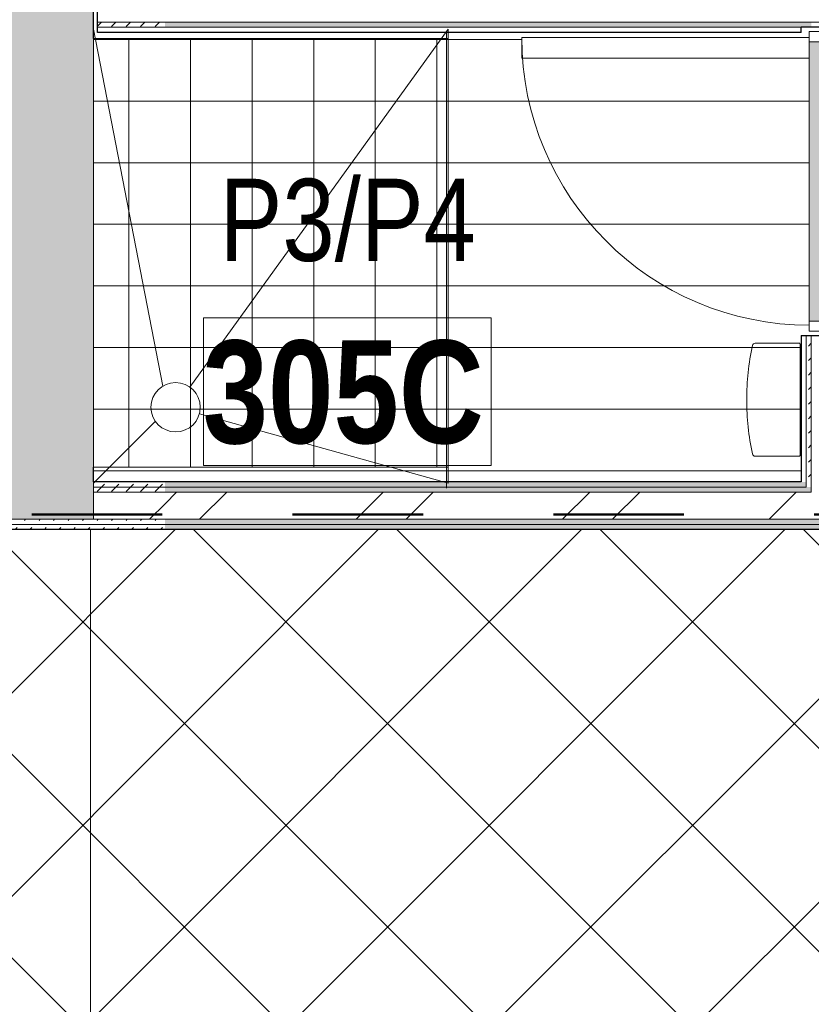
# Model space of a CAD drawing. Header units: millimetres. Extents: x -2764 to 55441, y -2158 to 22251.
# Tile 29 of 70: x 6034 to 7962, y 10702 to 13098. Entities that reach past the tile are written whole.
import ezdxf

# ---------------------------------------------------------------- set-up
doc = ezdxf.new("R2010")
doc.units = ezdxf.units.MM
doc.linetypes.add('Dash', pattern=[635, 317.5, -317.5])
for name, color, linetype, lineweight, true_color in [('_ hall', 9, 'Continuous', 9, 0x808080), ('_Tuletõkketsoon', 1, 'Dash', 50, 0xff0000), ('Color Fill-2', 9, 'Continuous', 9, 0x808080), ('Color Fill-4', 7, 'Continuous', 9, 0xab8450), ('Cut Pattern-2', 7, 'Continuous', 9, 0x787878), ('Detail Items-2', 9, 'Continuous', 9, 0x808080), ('Doors-3', 7, 'Continuous', 9, 0x646464), ('Room Tags-1', 7, 'Continuous', 9, 0x800000)]:
    doc.layers.add(name, color=color, linetype=linetype, lineweight=lineweight, true_color=true_color)
for name, color, linetype, lineweight in [('Common Edges', 7, 'Continuous', 9), ('Cut Pattern-3', 7, 'Continuous', 9), ('Doors', 7, 'Continuous', 9), ('Doors-2', 7, 'Continuous', 18), ('Floors', 7, 'Continuous', 9), ('Generic Models', 7, 'Continuous', 9), ('Plan Swing', 7, 'Continuous', 9), ('Room Tags', 7, 'Continuous', 9), ('Thin Lines', 7, 'Continuous', 9), ('Walls-1', 7, 'Continuous', 25)]:
    doc.layers.add(name, color=color, linetype=linetype, lineweight=lineweight)
doc.styles.add('Swis721 Cn BT_1', font='swissc.ttf', dxfattribs={"height": 200})
doc.styles.add('Swis721 Cn BT_B', font='swisscb.ttf', dxfattribs={"height": 250})
pattern_1 = [(45, (0, 0), (0, 35.35534), [25, -25])]
pattern_2 = [(45, (0, 0), (-251.447, 251.447), []), (45, (0, 381), (-251.447, 251.447), [])]

# ---------------------------------------------------------------- blocks, each defined once
blk = doc.blocks.new('SMA_D01_ 1-poolne - SU-P-04 - 750x2100-1929737-3 Korruse põrandate  plaan')
at = {"layer": 'Doors-3'}
for points in [[(340, 38), (-340, 38), (-340, -12), (340, -12)], [(325, -12), (-325, -12), (-325, -52), (325, -52)]]:
    blk.add_hatch(color=256, dxfattribs=at).paths.add_polyline_path(points, flags=0)
at = {"layer": 'Doors'}
for p, q in [((300, 38), (-340, 38)), ((-325, -12), (325, -12)), ((325, -52), (-325, -52))]:
    blk.add_line(p, q, dxfattribs=at)
at = {"layer": 'Doors-2'}
for p, q in [((350, 738), (300, 738)), ((300, 738), (300, 38)), ((350, 38), (350, 738)), ((-340, 38), (-365, 38)), ((-365, 38), (-365, -52)), ((-340, -12), (-340, 38)), ((300, 38), (350, 38)), ((340, 38), (340, -12)), ((365, 38), (350, 38)), ((365, -52), (365, 38)), ((-325, -12), (-340, -12)), ((-325, -52), (-325, -12)), ((340, -12), (325, -12)), ((325, -12), (325, -52)), ((-365, -52), (-325, -52)), ((325, -52), (365, -52))]:
    blk.add_line(p, q, dxfattribs=at)
at = {"layer": 'Plan Swing'}
blk.add_arc((350, 38), 700, 90, 180, dxfattribs=at)
blk = doc.blocks.new('Mediclinics_Steel paper towel CZ folds dispenser_DT0106x - DT0106C-1901460-3 Korruse põrandate  plaan')
at = {"layer": 'Generic Models'}
for p, q in [((7825.2, 12310.6), (7932.6, 12310.6)), ((7934.6, 12173.1), (7934.6, 12308.6)), ((7934.6, 12173.1), (7934.6, 12037.6)), ((7825.2, 12035.6), (7932.6, 12035.6))]:
    blk.add_line(p, q, dxfattribs=at)
for centre, radius, start, end in [((8445.1, 12173.1), 640.5, 168.1078, 179.9956), ((7825.2, 12303.6), 7, 90, 168.1078), ((7932.6, 12308.6), 2, 0, 90), ((8445.1, 12173.2), 640.5, 180.0044, 191.8922), ((7825.2, 12042.6), 7, 191.8922, 270), ((7932.6, 12037.6), 2, 270, 0)]:
    blk.add_arc(centre, radius, start, end, dxfattribs=at)
blk = doc.blocks.new('1_0 Room Tag - 2_5mm Nr-411650-3 Korruse põrandate  plaan')
at = {"layer": 'Room Tags'}
for p, q in [((3.5, 1.8), (-3.5, 1.8)), ((-3.5, 1.8), (-3.5, -1.8)), ((3.5, 1.8), (3.5, -1.8)), ((3.5, -1.8), (-3.5, -1.8))]:
    blk.add_line(p, q, dxfattribs=at)

msp = doc.modelspace()

# ---------------------------------------------------------------- hatches: boundary and pattern name
at = {"layer": 'Color Fill-2'}
h = msp.add_hatch(dxfattribs=at)
h.set_pattern_fill('FP_38', color=256, style=0, pattern_type=2)
h.set_pattern_definition([(0, (0, 0), (0, 150), [])])
h.paths.add_polyline_path([(7656.9, 11973.1), (7936.8, 11973.1), (7936.8, 12329.6), (7994.8, 12329.6), (7994.8, 12339.6), (7956.8, 12339.6), (7956.8, 13004.6), (7256.8, 13004.6), (7256.8, 13054.6), (7956.8, 13054.6), (7956.8, 13069.6), (7994.8, 13069.6), (7994.8, 13079.6), (7936.8, 13079.6), (7936.8, 13067.1), (6223.8, 13067.1), (6223.8, 13151.6), (6213.8, 13151.6), (6213.8, 13052.1), (7077.4, 13052.1), (7077.4, 12009), (6213.8, 12009), (6213.8, 11973.1), (7077.4, 11973.1)], flags=0)
at = {"layer": 'Color Fill-4'}
h = msp.add_hatch(dxfattribs=at)
h.set_pattern_fill('FP_39', color=256, style=0, pattern_type=2)
h.set_pattern_definition([(45, (0, 0), (-247.4874, 247.4874), []), (135, (0, 0), (-247.4874, -247.4874), [])])
h.paths.add_polyline_path([(15197.2, 10554.1), (15197.2, 10586.1), (16377.2, 10586.1), (16377.2, 10554.1), (16387.1, 10554.1), (16387.2, 10612.1), (18011.7, 10612.1), (18011.7, 10627.1), (20544, 10626.6), (20544, 10569.1), (20554, 10569.1), (20554, 10601.1), (21534, 10601.1), (21534, 10569.1), (21544, 10569.1), (21544, 10627.1), (23863.1, 10627.1), (24023.1, 10577.1), (29866, 10577.1), (29866, 10579.1), (30016, 10579.1), (30015.7, 11824.1), (29866, 11824.1), (29866, 11857.1), (27555.8, 11857.6), (27555.8, 11915.1), (27545.8, 11915.1), (27545.8, 11857.1), (27530.8, 11857.1), (27530.8, 10907.1), (27480.8, 10907.1), (27480.8, 11857.1), (26565.8, 11857.1), (26565.8, 11915.1), (26555.8, 11915.1), (26555.8, 11857.1), (21544, 11857.1), (21544, 11915.1), (21534, 11915.1), (21534, 11883.1), (20554, 11883.1), (20554, 11915.1), (20544, 11915.1), (20544, 11857.1), (15551.7, 11857.1), (15551.7, 11915.1), (15541.7, 11915.1), (15541.7, 11883.1), (14561.7, 11883.8), (14561.7, 11915.1), (14551.7, 11915.1), (14551.7, 11857.1), (9516.8, 11857.1), (9516.8, 11915.1), (9506.8, 11915.1), (9506.8, 11857.1), (8591.8, 11857.1), (8591.8, 10907.1), (8541.8, 10907.1), (8541.8, 11857.1), (8526.8, 11857.1), (8526.8, 11915.1), (8516.8, 11915.1), (8516.8, 11857.1), (5863.8, 11857.1), (5863.8, 10657.1), (12150.5, 10657.1), (12150.5, 10612.1), (15187.2, 10612.1), (15187.2, 10554.1)], flags=0)
at = {"layer": 'Cut Pattern-2'}
msp.add_hatch(color=256, dxfattribs=at).paths.add_polyline_path([(5863.8, 11882.1), (6213.8, 11882.1), (6213.8, 18111.9), (5863.8, 18111.9), (5863.8, 11918.2)], flags=0)
h = msp.add_hatch(dxfattribs=at)
h.set_pattern_fill('FP_3', color=256, style=0, pattern_type=2)
h.set_pattern_definition(pattern_2)
h.paths.add_polyline_path([(6388.1, 11882.1), (6388.1, 11948.1), (6213.8, 11948.1), (6213.8, 11882.1), (6379.3, 11882.1)], flags=0)
h = msp.add_hatch(dxfattribs=at)
h.set_pattern_fill('FP_3', color=256, style=0, pattern_type=2)
h.set_pattern_definition(pattern_2)
h.paths.add_polyline_path([(17951.7, 11882.1), (18054.5, 11882.1), (18054.5, 11948.1), (15551.7, 11948.1), (15551.7, 11882.1), (17239.2, 11882.1)], flags=0)
h.paths.add_polyline_path([(12656.8, 11882.1), (14551.7, 11882.1), (14551.7, 11948.1), (9516.8, 11948.1), (9516.8, 11882.1), (12653.5, 11882.1)], flags=0)
h.paths.add_polyline_path([(6654.9, 11882.1), (8516.8, 11882.1), (8516.8, 11948.1), (6388.1, 11948.1), (6388.1, 11882.1), (6654.5, 11882.1)], flags=0)
at = {"layer": 'Cut Pattern-3'}
h = msp.add_hatch(dxfattribs=at)
h.set_pattern_fill('FP_1', color=256, style=0, pattern_type=2)
h.set_pattern_definition(pattern_1)
h.paths.add_polyline_path([(6388.1, 13079.6), (6388.1, 13092.1), (6223.8, 13092.1), (6223.8, 13079.6)], flags=0)
h = msp.add_hatch(dxfattribs=at)
h.set_pattern_fill('FP_1', color=256, style=0, pattern_type=2)
h.set_pattern_definition(pattern_1)
h.paths.add_polyline_path([(10062.8, 13079.6), (11001.8, 13079.6), (11001.8, 13092.1), (10062.8, 13092.1)], flags=0)
h.paths.add_polyline_path([(9089.3, 13079.6), (9089.3, 13092.1), (8945.3, 13092.1), (8945.3, 13079.6)], flags=0)
h.paths.add_polyline_path([(8027.8, 13079.6), (8045.3, 13079.6), (8045.3, 13092.1), (8027.8, 13092.1)], flags=0)
h.paths.add_polyline_path([(6388.1, 13079.6), (7961.8, 13079.6), (7961.8, 13092.1), (6388.1, 13092.1)], flags=0)
h.paths.add_polyline_path([(9996.8, 13079.6), (9996.8, 13092.1), (9989.3, 13092.1), (9989.3, 13079.6)], flags=0)
h = msp.add_hatch(dxfattribs=at)
h.set_pattern_fill('FP_1', color=256, style=0, pattern_type=2)
h.set_pattern_definition(pattern_1)
h.paths.add_polyline_path([(7936.8, 11973.1), (7949.3, 11973.2), (7949.3, 12329.6), (7936.8, 12329.6), (7936.8, 12092.5)], flags=0)
h = msp.add_hatch(dxfattribs=at)
h.set_pattern_fill('FP_1', color=256, style=0, pattern_type=2)
h.set_pattern_definition(pattern_1)
h.paths.add_polyline_path([(7949.3, 11960.6), (7961.8, 11960.6), (7961.8, 12329.6), (7949.3, 12329.6), (7949.3, 11963)], flags=0)
h = msp.add_hatch(dxfattribs=at)
h.set_pattern_fill('FP_1', color=256, style=0, pattern_type=2)
h.set_pattern_definition(pattern_1)
h.paths.add_polyline_path([(6379.3, 11960.6), (6388.1, 11960.6), (6388.1, 11973.1), (6213.8, 11973.1), (6213.8, 11960.6)], flags=0)
h = msp.add_hatch(dxfattribs=at)
h.set_pattern_fill('FP_1', color=256, style=0, pattern_type=2)
h.set_pattern_definition(pattern_1)
h.paths.add_polyline_path([(6388.1, 11948.1), (6388.1, 11960.6), (6213.8, 11960.6), (6213.8, 11948.1), (6379.3, 11948.1)], flags=0)
h = msp.add_hatch(dxfattribs=at)
h.set_pattern_fill('FP_1', color=256, style=0, pattern_type=2)
h.set_pattern_definition(pattern_1)
h.paths.add_polyline_path([(17834.4, 11960.6), (17869.5, 11960.6), (17869.5, 11973.1), (16164.3, 11973.1), (16164.3, 11960.6), (17239.2, 11960.6)], flags=0)
h.paths.add_polyline_path([(15961.6, 11960.6), (16073.3, 11960.6), (16073.3, 11973.1), (15551.7, 11973.1), (15551.7, 11960.6)], flags=0)
h.paths.add_polyline_path([(13406.3, 11960.6), (14038.3, 11960.6), (14038.3, 11973.1), (12648.5, 11973.1), (12648.5, 11960.6), (13161.7, 11960.6)], flags=0)
h.paths.add_polyline_path([(14129.3, 11960.6), (14551.7, 11960.6), (14551.7, 11973.1), (14129.3, 11973.1)], flags=0)
h.paths.add_polyline_path([(11504, 11960.6), (12034, 11960.6), (12034, 11973.1), (11504, 11973.1)], flags=0)
h.paths.add_polyline_path([(12448.1, 11960.6), (12584, 11960.6), (12584, 11973.1), (12178, 11973.1), (12178, 11960.6)], flags=0)
h.paths.add_polyline_path([(10212.2, 11960.6), (11439.5, 11960.6), (11439.5, 11973.1), (10075.3, 11973.1), (10075.3, 11960.6)], flags=0)
h.paths.add_polyline_path([(9892.8, 11960.6), (9984.3, 11960.6), (9984.3, 11973.1), (9516.8, 11973.1), (9516.8, 11960.6), (9573.4, 11960.6)], flags=0)
h.paths.add_polyline_path([(6683.7, 11960.6), (7949.3, 11960.6), (7949.3, 11973.1), (6388.1, 11973.1), (6388.1, 11960.6), (6683.3, 11960.6)], flags=0)
h.paths.add_polyline_path([(8516.8, 11960.6), (8516.8, 11973.1), (8040.3, 11973.1), (8040.3, 11960.6), (8295.7, 11960.6)], flags=0)
h = msp.add_hatch(dxfattribs=at)
h.set_pattern_fill('FP_1', color=256, style=0, pattern_type=2)
h.set_pattern_definition(pattern_1)
h.paths.add_polyline_path([(17869.5, 11948.1), (17869.5, 11960.6), (16151.8, 11960.6), (16151.8, 11948.1), (17866.2, 11948.1)], flags=0)
h.paths.add_polyline_path([(15961.6, 11948.1), (16085.8, 11948.1), (16085.8, 11960.6), (15551.7, 11960.6), (15551.7, 11948.1)], flags=0)
h.paths.add_polyline_path([(14116.8, 11948.1), (14551.7, 11948.1), (14551.7, 11960.6), (14116.8, 11960.6)], flags=0)
h.paths.add_polyline_path([(14050.8, 11948.1), (14050.8, 11960.6), (12648.5, 11960.6), (12648.5, 11948.1), (14045.1, 11948.1)], flags=0)
h.paths.add_polyline_path([(12046.5, 11948.1), (12046.5, 11960.6), (11504, 11960.6), (11504, 11948.1), (11597.1, 11948.1)], flags=0)
h.paths.add_polyline_path([(10851, 11948.1), (11439.5, 11948.1), (11439.5, 11960.6), (10062.8, 11960.6), (10062.8, 11948.1), (10212.2, 11948.1)], flags=0)
h.paths.add_polyline_path([(12448.1, 11948.1), (12584, 11948.1), (12584, 11960.6), (12165.5, 11960.6), (12165.5, 11948.1)], flags=0)
h.paths.add_polyline_path([(9573.4, 11948.1), (9996.8, 11948.1), (9996.8, 11960.6), (9516.8, 11960.6), (9516.8, 11948.1)], flags=0)
h.paths.add_polyline_path([(8032.4, 11948.1), (8516.8, 11948.1), (8516.8, 11960.6), (8027.8, 11960.6), (8027.8, 11948.1)], flags=0)
h.paths.add_polyline_path([(6679.1, 11948.1), (7961.8, 11948.1), (7961.8, 11960.6), (6388.1, 11960.6), (6388.1, 11948.1), (6678.7, 11948.1)], flags=0)
h = msp.add_hatch(dxfattribs=at)
h.set_pattern_fill('FP_1', color=256, style=0, pattern_type=2)
h.set_pattern_definition(pattern_1)
h.paths.add_polyline_path([(6206.5, 11869.6), (6388.1, 11869.6), (6388.1, 11882.1), (5863.8, 11882.1), (5863.8, 11869.6), (6059.8, 11869.6)], flags=0)
h = msp.add_hatch(dxfattribs=at)
h.set_pattern_fill('FP_1', color=256, style=0, pattern_type=2)
h.set_pattern_definition(pattern_1)
h.paths.add_polyline_path([(5863.8, 11857.1), (6388.1, 11857.1), (6388.1, 11869.6), (5863.8, 11869.6)], flags=0)
h = msp.add_hatch(dxfattribs=at)
h.set_pattern_fill('FP_1', color=256, style=0, pattern_type=2)
h.set_pattern_definition(pattern_1)
h.paths.add_polyline_path([(17951.7, 11869.6), (18054.5, 11869.6), (18054.5, 11882.1), (15551.7, 11882.1), (15551.7, 11869.6), (17239.2, 11869.6)], flags=0)
h.paths.add_polyline_path([(12046.5, 11869.6), (14551.7, 11869.6), (14551.7, 11882.1), (9516.8, 11882.1), (9516.8, 11869.6), (11630.9, 11869.6)], flags=0)
h.paths.add_polyline_path([(6649.9, 11869.6), (8516.8, 11869.6), (8516.8, 11882.1), (6388.1, 11882.1), (6388.1, 11869.6)], flags=0)
h = msp.add_hatch(dxfattribs=at)
h.set_pattern_fill('FP_1', color=256, style=0, pattern_type=2)
h.set_pattern_definition(pattern_1)
h.paths.add_polyline_path([(18054.5, 11857.1), (18054.5, 11869.6), (15551.7, 11869.6), (15551.7, 11857.1), (17951.7, 11857.1)], flags=0)
h.paths.add_polyline_path([(9573.4, 11857.1), (14551.7, 11857.1), (14551.7, 11869.6), (9516.8, 11869.6), (9516.8, 11857.1)], flags=0)
h.paths.add_polyline_path([(7656.9, 11857.1), (8516.8, 11857.1), (8516.8, 11869.6), (6388.1, 11869.6), (6388.1, 11857.1), (7018.1, 11857.1)], flags=0)
at = {"layer": 'Detail Items-2'}
h = msp.add_hatch(dxfattribs=at)
h.set_pattern_fill('FP_40', color=256, style=0, pattern_type=2)
h.set_pattern_definition([(0, (0, 0), (0, 150), []), (90, (0, 0), (-150, 9e-15), [])])
h.paths.add_polyline_path([(24169.5, 4755), (25033.1, 4755), (25033.1, 5957.3), (24169.5, 5957.3), (24169.5, 4763.5)], flags=0)
h.paths.add_polyline_path([(10966.9, 4843), (11830.5, 4843), (11830.5, 6067), (10966.9, 6067), (10966.9, 4855)], flags=0)
h.paths.add_polyline_path([(23843.1, 9287.1), (23843.1, 10487.1), (23048.7, 10487.1), (23048.7, 9287.1), (23627.5, 9287.1)], flags=0)
h.paths.add_polyline_path([(17869.5, 11973.1), (17893.9, 11973.1), (17893.9, 13052.1), (17051.2, 13052.1), (17051.2, 11973.1), (17799.4, 11973.1)], flags=0)
h.paths.add_polyline_path([(29822.7, 11973.1), (29866, 11973.1), (29866, 13052.1), (29066, 13052.1), (29066, 11973.1)], flags=0)
h.paths.add_polyline_path([(18516.9, 11973.1), (19057.4, 11973.1), (19057.4, 13052.1), (18213.9, 13052.1), (18213.9, 11973.1), (18504.5, 11973.1)], flags=0)
h.paths.add_polyline_path([(6379.3, 12009), (7077.4, 12009), (7077.4, 13052.1), (6213.8, 13052.1), (6213.8, 12009)], flags=0)

# ---------------------------------------------------------------- linework, layer by layer
at = {"layer": '_ hall'}
for p, q in [((6382.7, 12206.2), (6213.8, 13075.3)), ((7077.4, 13075.3), (6448.8, 12203.5)), ((7073.8, 13067.1), (7073.8, 11958.2)), ((7077.4, 11969.8), (7077.4, 13075.3)), ((6471.6, 12138.7), (7077.4, 11969.8)), ((6364.5, 12120.6), (6213.8, 11969.8))]:
    msp.add_line(p, q, dxfattribs=at)
msp.add_circle((6413.8, 12154.8), 60, dxfattribs=at)
at = {"layer": '_Tuletõkketsoon'}
msp.add_line((6063.8, 11894.1), (30291.5, 11894.1), dxfattribs=at)
at = {"layer": 'Common Edges'}
for p, q in [((8045.3, 13092.1), (6223.8, 13092.1)), ((7936.8, 13079.6), (6223.8, 13079.6)), ((7949.3, 11960.6), (7949.3, 12329.6)), ((7961.8, 11948.1), (7961.8, 12329.6)), ((6213.8, 11882.1), (6213.8, 11973.1)), ((7949.3, 11960.6), (6213.8, 11960.6)), ((7961.8, 11948.1), (6213.8, 11948.1)), ((8516.8, 11882.1), (5863.8, 11882.1)), ((8516.8, 11869.6), (5863.8, 11869.6))]:
    msp.add_line(p, q, dxfattribs=at)
at = {"layer": 'Floors'}
msp.add_line((6206.5, 11857.1), (6206.5, 10662.1), dxfattribs=at)
at = {"layer": 'Thin Lines'}
for p, q in [((7077.4, 13052.1), (6213.8, 13052.1)), ((6213.8, 13052.1), (6213.8, 12009)), ((7077.4, 12009), (7077.4, 13052.1)), ((6213.8, 12009), (7077.4, 12009))]:
    msp.add_line(p, q, dxfattribs=at)
at = {"layer": 'Walls-1'}
for p, q in [((6213.8, 13052.1), (6213.8, 18382.9)), ((6223.8, 13067.1), (6223.8, 13236.1)), ((7936.8, 13067.1), (6223.8, 13067.1)), ((7936.8, 13067.1), (7936.8, 13079.6)), ((8045.3, 13079.6), (7936.8, 13079.6)), ((7936.8, 12329.6), (7936.8, 11973.1)), ((7936.8, 12329.6), (8052.8, 12329.6)), ((6213.8, 11973.1), (6213.8, 12009)), ((7936.8, 11973.1), (6213.8, 11973.1)), ((8516.8, 11857.1), (5863.8, 11857.1))]:
    msp.add_line(p, q, dxfattribs=at)

# ---------------------------------------------------------------- block references
at = {"layer": 'Doors', "rotation": 89.99999999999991}
msp.add_blockref('SMA_D01_ 1-poolne - SU-P-04 - 750x2100-1929737-3 Korruse põrandate  plaan', (7994.8, 12704.6), dxfattribs=at)
at = {"layer": 'Generic Models'}
msp.add_blockref('Mediclinics_Steel paper towel CZ folds dispenser_DT0106x - DT0106C-1901460-3 Korruse põrandate  plaan', (0, 0), dxfattribs=at)
at = {"layer": 'Room Tags', "xscale": 99.99999999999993, "yscale": 99.99999999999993, "zscale": 99.99999999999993}
msp.add_blockref('1_0 Room Tag - 2_5mm Nr-411650-3 Korruse põrandate  plaan', (6831.9, 12192.8), dxfattribs=at)

# ---------------------------------------------------------------- texts
at = {"layer": 'Room Tags', "insert": (6479.7, 12317.3), "char_height": 250, "width": 849.789, "attachment_point": 1, "style": 'Swis721 Cn BT_B'}
msp.add_mtext('305C', dxfattribs=at)
at = {"layer": 'Room Tags-1', "insert": (6520.9, 12710.9), "char_height": 200, "width": 745.569, "attachment_point": 1, "style": 'Swis721 Cn BT_1'}
msp.add_mtext('P3/P4', dxfattribs=at)

doc.saveas('drawing.dxf')
